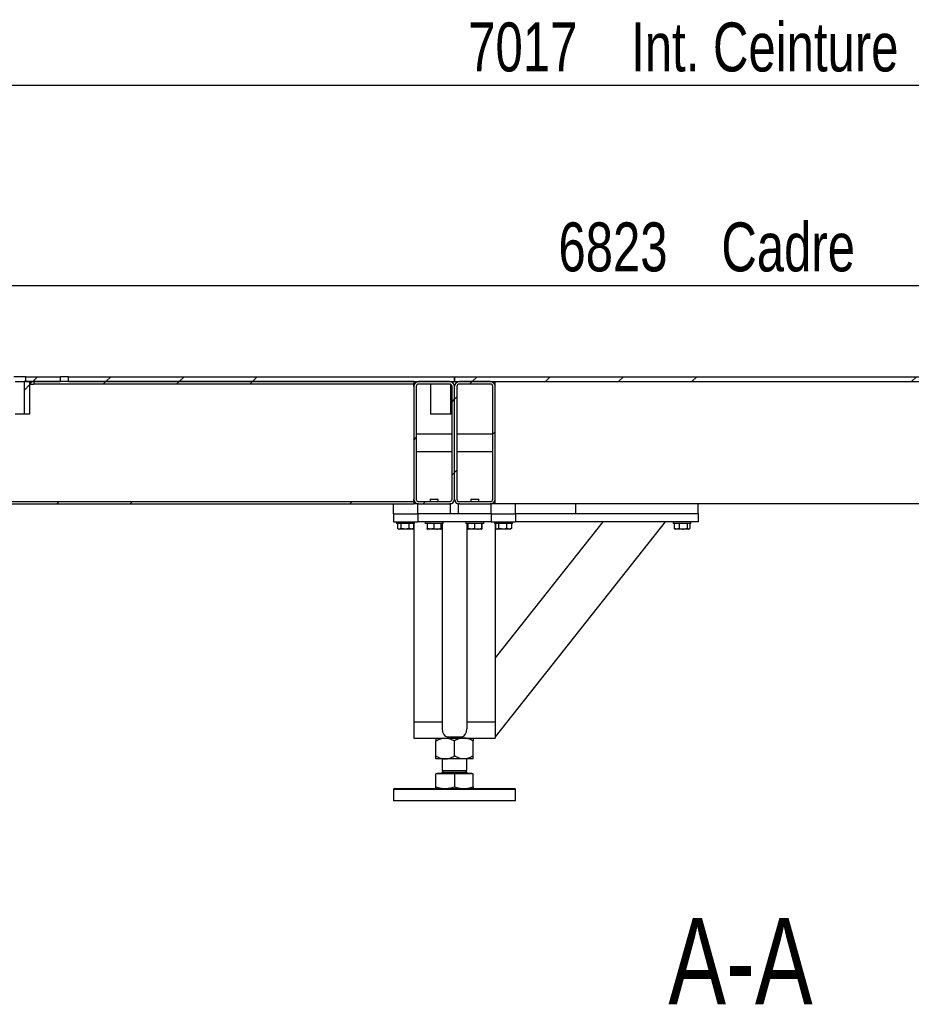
# Model space of a CAD drawing. Header units: millimetres. Extents: x 0 to 841, y 0 to 594.
# Tile 9 of 92: x 223 to 278, y 240 to 300. Entities that reach past the tile are written whole.
import ezdxf

# ---------------------------------------------------------------- set-up
doc = ezdxf.new("R2010")
doc.units = ezdxf.units.MM
for name, color, linetype in [('COTES', 1, 'Continuous'), ('NOTES', 6, 'Continuous'), ('TRAIT-FINS', 9, 'Continuous')]:
    doc.layers.add(name, color=color, linetype=linetype)
doc.layers.add('TRAIT-FORT', color=4, linetype='Continuous', lineweight=25)
doc.styles.add('SLDTEXTSTYLE0', font='TXT', dxfattribs={"width": 0.75})
doc.dimstyles.new('SLDDIMSTYLE0', dxfattribs={"dimtxt": 3, "dimasz": 2, "dimexe": 0, "dimexo": 0.0625, "dimgap": 0.75, "dimtad": 1, "dimdec": 0, "dimlfac": 20, "dimrnd": 1e-09, "dimzin": 12, "dimdsep": 46, "dimtxsty": 'SLDTEXTSTYLE0', "dimsah": 1, "dimcen": 0.09, "dimadec": 0, "dimazin": 3, "dimtfac": 1, "dimtdec": 0, "dimtofl": 0, "dimtmove": 0, "dimatfit": 3, "dimfxl": 1, "dimfrac": 2, "dimtolj": 1, "dimtzin": 12, "dimarcsym": 0})
pattern_1 = [(45, (0, 0), (-13.4704, 13.4704), []), (45, (4.49, 2e-323), (-13.4704, 13.4704), []), (45, (8.98, 4e-323), (-13.4704, 13.4704), []), (45, (13.47, 6e-323), (-13.4704, 13.4704), [])]

# ---------------------------------------------------------------- blocks, each defined once
blk = doc.blocks.new('_D_18')
at = {"layer": 'COTES', "color": 1, "transparency": 16777216}
for p, q in [((92.21, 279.331), (92.21, 297.185)), ((443.06, 279.331), (443.06, 297.185)), ((443.06, 296.185), (92.21, 296.185))]:
    blk.add_line(p, q, dxfattribs=at)
for points in [[(92.21, 296.185), (94.21, 295.685), (94.21, 296.685)], [(443.06, 296.185), (441.06, 296.685), (441.06, 295.685)]]:
    blk.add_solid(points, dxfattribs=at)
at = {"layer": 'COTES', "color": 1, "transparency": 16777216, "char_height": 3, "attachment_point": 1, "style": 'SLDTEXTSTYLE0'}
for s, insert in [('7017', (250.851, 300.052)), ('Int. Ceinture', (260.843, 300.052))]:
    blk.add_mtext(s, dxfattribs=dict(at, insert=insert))
blk = doc.blocks.new('_D_19')
at = {"layer": 'COTES', "color": 1, "transparency": 16777216}
for p, q in [((97.06, 278.731), (97.06, 284.926)), ((438.21, 279.031), (438.21, 284.926)), ((97.06, 283.926), (438.21, 283.926))]:
    blk.add_line(p, q, dxfattribs=at)
for points in [[(97.06, 283.926), (99.06, 283.426), (99.06, 284.426)], [(438.21, 283.926), (436.21, 284.426), (436.21, 283.426)]]:
    blk.add_solid(points, dxfattribs=at)
at = {"layer": 'COTES', "color": 1, "transparency": 16777216, "char_height": 3, "attachment_point": 1, "style": 'SLDTEXTSTYLE0'}
for s, insert in [('Cadre', (266.374, 287.793)), ('6823', (256.383, 287.793))]:
    blk.add_mtext(s, dxfattribs=dict(at, insert=insert))

msp = doc.modelspace()

# ---------------------------------------------------------------- hatches: boundary and pattern name
at = {"layer": 'TRAIT-FINS'}
h = msp.add_hatch(dxfattribs=at)
h.set_pattern_fill('ANSI31', color=9, angle=3e-322, style=0)
h.paths.add_polyline_path([(223.699, 278.031), (225.849, 278.031), (225.849, 278.331), (223.699, 278.331)], flags=0)
h = msp.add_hatch(dxfattribs=at)
h.set_pattern_fill('DIN 201 ACIER ET FONTE', color=9, style=0, pattern_type=2)
h.set_pattern_definition(pattern_1)
h.paths.add_polyline_path([(226.349, 278.031), (250.005, 278.031), (250.005, 278.331), (226.349, 278.331)], flags=0)
h = msp.add_hatch(dxfattribs=at)
h.set_pattern_fill('DIN 201 ACIER ET FONTE', color=9, style=0, pattern_type=2)
h.set_pattern_definition(pattern_1)
h.paths.add_polyline_path([(295.855, 278.331), (250.015, 278.331), (250.015, 278.031), (295.855, 278.031)], flags=0)
h = msp.add_hatch(dxfattribs=at)
h.set_pattern_fill('ANSI31', color=9, angle=3e-322, style=0)
h.paths.add_polyline_path([(223.617, 276.031), (223.974, 276.031), (223.974, 278.031), (223.617, 278.031)], flags=0)
h = msp.add_hatch(dxfattribs=at)
h.set_pattern_fill('ANSI31', color=9, angle=3e-322, style=0)
h.paths.add_polyline_path([(223.974, 278.031), (223.974, 277.881), (224.124, 278.031)], flags=0)
h = msp.add_hatch(dxfattribs=at)
h.set_pattern_fill('DIN 201 ACIER ET FONTE', color=9, style=0, pattern_type=2)
h.set_pattern_definition(pattern_1)
h.paths.add_polyline_path([(247.51, 277.881), (247.51, 278.031), (224.224, 278.031), (224.224, 277.881)], flags=0)
h = msp.add_hatch(dxfattribs=at)
h.set_pattern_fill('DIN 201 ACIER ET FONTE', color=9, style=0, pattern_type=2)
h.set_pattern_definition(pattern_1)
edge = h.paths.add_edge_path(flags=0)
edge.add_line((247.81, 270.531), (249.71, 270.531))
edge.add_arc((249.71, 270.831), 0.3, 270, 360)
edge.add_line((250.01, 270.831), (250.01, 277.731))
edge.add_arc((249.71, 277.731), 0.3, 0, 90)
edge.add_line((249.71, 278.031), (247.81, 278.031))
edge.add_arc((247.81, 277.731), 0.3, 90, 180)
edge.add_line((247.51, 277.731), (247.51, 270.831))
edge.add_arc((247.81, 270.831), 0.3, 180, 270)
edge = h.paths.add_edge_path(flags=0)
edge.add_arc((249.71, 270.831), 0.15, 270, 360, ccw=False)
edge.add_line((249.71, 270.681), (247.81, 270.681))
edge.add_arc((247.81, 270.831), 0.15, 180, 270, ccw=False)
edge.add_line((247.66, 270.831), (247.66, 277.731))
edge.add_arc((247.81, 277.731), 0.15, 90, 180, ccw=False)
edge.add_line((247.81, 277.881), (249.71, 277.881))
edge.add_arc((249.71, 277.731), 0.15, 0, 90, ccw=False)
edge.add_line((249.86, 277.731), (249.86, 270.831))
h = msp.add_hatch(dxfattribs=at)
h.set_pattern_fill('DIN 201 ACIER ET FONTE', color=9, style=0, pattern_type=2)
h.set_pattern_definition(pattern_1)
edge = h.paths.add_edge_path(flags=0)
edge.add_line((252.21, 278.031), (250.31, 278.031))
edge.add_arc((250.31, 277.731), 0.3, 90, 180)
edge.add_line((250.01, 277.731), (250.01, 270.831))
edge.add_arc((250.31, 270.831), 0.3, 180, 270)
edge.add_line((250.31, 270.531), (252.21, 270.531))
edge.add_arc((252.21, 270.831), 0.3, 270, 360)
edge.add_line((252.51, 270.831), (252.51, 277.731))
edge.add_arc((252.21, 277.731), 0.3, 0, 90)
edge = h.paths.add_edge_path(flags=0)
edge.add_arc((250.31, 277.731), 0.15, 90, 180, ccw=False)
edge.add_line((250.31, 277.881), (252.21, 277.881))
edge.add_arc((252.21, 277.731), 0.15, 0, 90, ccw=False)
edge.add_line((252.36, 277.731), (252.36, 270.831))
edge.add_arc((252.21, 270.831), 0.15, 270, 360, ccw=False)
edge.add_line((252.21, 270.681), (250.31, 270.681))
edge.add_arc((250.31, 270.831), 0.15, 180, 270, ccw=False)
edge.add_line((250.16, 270.831), (250.16, 277.731))
h = msp.add_hatch(dxfattribs=at)
h.set_pattern_fill('DIN 201 ACIER ET FONTE', color=9, style=0, pattern_type=2)
h.set_pattern_definition(pattern_1)
h.paths.add_polyline_path([(247.51, 270.681), (195.41, 270.681), (195.41, 270.531), (247.51, 270.531)], flags=0)

# ---------------------------------------------------------------- linework, layer by layer
at = {"layer": 'TRAIT-FORT', "color": 4, "linetype": 'Continuous', "lineweight": 25}
for p, q in [((223.699, 278.331), (222.999, 278.331)), ((223.699, 278.331), (223.699, 278.031)), ((223.699, 278.331), (225.849, 278.331)), ((225.849, 278.031), (225.849, 278.331)), ((226.349, 278.331), (225.849, 278.331)), ((226.349, 278.031), (226.349, 278.331)), ((226.349, 278.331), (250.005, 278.331)), ((250.005, 278.031), (250.005, 278.331)), ((250.005, 278.331), (250.015, 278.331)), ((250.015, 278.331), (250.015, 278.031)), ((250.015, 278.331), (295.855, 278.331)), ((223.082, 278.031), (223.617, 278.031)), ((223.617, 278.031), (223.617, 276.031)), ((223.974, 278.031), (223.617, 278.031)), ((223.699, 278.031), (225.849, 278.031)), ((223.974, 276.031), (223.974, 278.031)), ((223.974, 277.881), (224.124, 278.031)), ((223.974, 278.031), (223.974, 277.881)), ((224.124, 278.031), (223.974, 278.031)), ((223.974, 277.881), (224.224, 277.881)), ((224.224, 278.031), (224.224, 277.881)), ((247.51, 278.031), (224.224, 278.031)), ((247.51, 277.881), (224.224, 277.881)), ((226.349, 278.031), (250.005, 278.031)), ((247.51, 278.031), (247.51, 277.881)), ((247.51, 277.731), (247.51, 277.881)), ((247.51, 277.731), (247.51, 270.831)), ((247.66, 277.731), (247.66, 270.831)), ((249.71, 278.031), (247.81, 278.031)), ((249.71, 277.881), (247.81, 277.881)), ((248.533, 277.881), (248.533, 276.031)), ((249.783, 276.031), (249.783, 277.862)), ((249.86, 270.831), (249.86, 277.731)), ((249.88, 277.978), (249.933, 278.031)), ((250.005, 278.031), (250.015, 278.031)), ((250.01, 270.831), (250.01, 277.731)), ((250.015, 278.031), (295.855, 278.031)), ((250.16, 277.731), (250.16, 270.831)), ((252.21, 278.031), (250.31, 278.031)), ((252.21, 277.881), (250.31, 277.881)), ((252.36, 270.831), (252.36, 277.731)), ((252.51, 277.731), (252.51, 278.031)), ((252.51, 270.831), (252.51, 277.731)), ((223.617, 276.031), (223.082, 276.031)), ((223.974, 276.031), (223.617, 276.031)), ((249.783, 276.031), (248.533, 276.031)), ((249.86, 274.806), (247.66, 274.806)), ((252.36, 274.806), (250.16, 274.806)), ((247.66, 273.756), (249.86, 273.756)), ((250.16, 273.756), (252.36, 273.756)), ((195.41, 270.681), (247.51, 270.681)), ((195.41, 270.531), (247.51, 270.531)), ((246.26, 269.931), (246.26, 270.531)), ((247.51, 270.681), (247.51, 270.831)), ((247.51, 270.681), (247.51, 270.531)), ((247.76, 270.531), (247.51, 270.531)), ((247.76, 269.931), (247.76, 270.531)), ((247.81, 270.531), (247.76, 270.531)), ((247.81, 270.681), (249.71, 270.681)), ((247.81, 270.531), (249.71, 270.531)), ((248.545, 270.831), (248.51, 270.796)), ((248.51, 270.796), (248.51, 270.681)), ((249.01, 270.796), (248.51, 270.796)), ((248.545, 270.831), (248.975, 270.831)), ((249.01, 270.796), (248.975, 270.831)), ((249.01, 270.681), (249.01, 270.796)), ((249.76, 270.531), (249.71, 270.531)), ((249.76, 269.931), (249.76, 270.531)), ((250.31, 270.531), (250.26, 270.531)), ((250.26, 269.931), (250.26, 270.531)), ((250.31, 270.681), (252.21, 270.681)), ((250.31, 270.531), (252.21, 270.531)), ((251.045, 270.831), (251.01, 270.796)), ((251.01, 270.796), (251.01, 270.681)), ((251.51, 270.796), (251.01, 270.796)), ((251.045, 270.831), (251.475, 270.831)), ((251.51, 270.796), (251.475, 270.831)), ((251.51, 270.681), (251.51, 270.796)), ((252.26, 270.531), (252.21, 270.531)), ((252.51, 270.531), (252.26, 270.531)), ((252.26, 269.931), (252.26, 270.531)), ((252.51, 270.531), (252.51, 270.831)), ((293.36, 270.531), (252.51, 270.531)), ((253.76, 269.931), (253.76, 270.531)), ((257.46, 269.931), (257.46, 270.531)), ((264.96, 269.931), (264.96, 270.531)), ((246.26, 269.931), (246.26, 269.431)), ((246.26, 269.931), (247.76, 269.931)), ((252.26, 269.931), (247.76, 269.931)), ((247.76, 269.931), (247.76, 269.431)), ((249.76, 269.931), (247.76, 269.931)), ((252.26, 269.931), (250.26, 269.931)), ((252.26, 269.931), (253.76, 269.931)), ((252.26, 269.931), (252.26, 269.431)), ((253.76, 269.931), (253.76, 269.431)), ((264.96, 269.931), (253.76, 269.931)), ((264.96, 269.931), (257.46, 269.931)), ((264.96, 269.931), (264.96, 269.431)), ((246.26, 269.431), (247.76, 269.431)), ((246.46, 269.431), (246.46, 269.331)), ((247.56, 269.331), (246.46, 269.331)), ((246.523, 269.331), (246.523, 269.031)), ((246.714, 269.331), (246.714, 269.031)), ((247.201, 269.331), (247.201, 269.031)), ((247.497, 269.331), (247.497, 269.031)), ((247.51, 269.331), (247.51, 257.181)), ((247.56, 269.331), (247.56, 269.431)), ((252.26, 269.431), (247.76, 269.431)), ((248.21, 269.431), (248.21, 269.331)), ((248.27, 269.331), (248.21, 269.331)), ((249.31, 269.331), (248.27, 269.331)), ((248.325, 269.331), (248.325, 269.031)), ((248.739, 269.331), (248.739, 269.031)), ((249.174, 269.331), (249.174, 269.031)), ((249.195, 269.331), (249.195, 269.031)), ((249.26, 269.331), (249.26, 256.747)), ((249.31, 269.331), (249.31, 269.431)), ((250.71, 269.431), (250.71, 269.331)), ((250.77, 269.331), (250.71, 269.331)), ((250.76, 269.331), (250.76, 256.747)), ((251.81, 269.331), (250.77, 269.331)), ((250.825, 269.331), (250.825, 269.031)), ((251.239, 269.331), (251.239, 269.031)), ((251.674, 269.331), (251.674, 269.031)), ((251.695, 269.331), (251.695, 269.031)), ((251.81, 269.331), (251.81, 269.431)), ((252.26, 269.431), (253.76, 269.431)), ((252.46, 269.431), (252.46, 269.331)), ((253.56, 269.331), (252.46, 269.331)), ((262.922, 269.431), (252.51, 256.263)), ((259.098, 269.431), (252.51, 261.1)), ((252.51, 269.331), (252.51, 257.181)), ((252.523, 269.331), (252.523, 269.031)), ((252.714, 269.331), (252.714, 269.031)), ((253.201, 269.331), (253.201, 269.031)), ((253.497, 269.331), (253.497, 269.031)), ((253.56, 269.331), (253.56, 269.431)), ((264.96, 269.431), (253.76, 269.431)), ((263.41, 269.431), (263.41, 269.331)), ((263.418, 269.331), (263.41, 269.331)), ((264.51, 269.331), (263.418, 269.331)), ((263.477, 269.331), (263.477, 269.031)), ((263.796, 269.331), (263.796, 269.031)), ((264.278, 269.331), (264.278, 269.031)), ((264.442, 269.331), (264.442, 269.031)), ((264.51, 269.331), (264.51, 269.431)), ((246.547, 269.015), (246.606, 268.981)), ((247.414, 268.981), (246.606, 268.981)), ((247.414, 268.981), (247.472, 269.015)), ((247.497, 269.031), (247.471, 269.017)), ((248.334, 268.994), (248.356, 268.981)), ((249.164, 268.981), (248.356, 268.981)), ((249.164, 268.981), (249.185, 268.994)), ((250.834, 268.994), (250.856, 268.981)), ((251.664, 268.981), (250.856, 268.981)), ((251.664, 268.981), (251.685, 268.994)), ((252.547, 269.015), (252.606, 268.981)), ((253.414, 268.981), (252.606, 268.981)), ((253.414, 268.981), (253.472, 269.015)), ((253.497, 269.031), (253.471, 269.017)), ((263.509, 269.009), (263.556, 268.981)), ((264.364, 268.981), (263.556, 268.981)), ((264.364, 268.981), (264.411, 269.009)), ((247.51, 257.181), (247.51, 256.181)), ((247.51, 257.181), (249.26, 257.181)), ((247.81, 257.181), (249.26, 257.181)), ((250.76, 257.181), (252.51, 257.181)), ((250.76, 257.181), (252.21, 257.181)), ((252.51, 257.181), (252.51, 256.181)), ((247.51, 256.181), (252.51, 256.181)), ((248.86, 255.079), (248.86, 256.003)), ((249.56, 256.263), (250.46, 256.263)), ((250.01, 255.079), (250.01, 256.003)), ((251.16, 255.079), (251.16, 256.003)), ((249.435, 254.901), (248.86, 254.901)), ((249.26, 254.901), (249.26, 254.191)), ((250.585, 254.901), (249.435, 254.901)), ((251.16, 254.901), (250.585, 254.901)), ((250.76, 254.191), (250.76, 254.901)), ((249.355, 254.191), (249.26, 254.097)), ((249.26, 254.191), (249.635, 254.191)), ((249.635, 254.191), (250.76, 254.191)), ((250.76, 254.097), (250.665, 254.191)), ((248.86, 253.184), (248.86, 253.976)), ((250.01, 253.976), (248.86, 253.976)), ((248.942, 254.011), (248.907, 253.976)), ((248.942, 254.016), (248.942, 254.011)), ((248.942, 254.016), (249.476, 254.016)), ((248.942, 254.011), (249.476, 254.011)), ((249.26, 254.097), (249.26, 254.066)), ((249.26, 254.097), (250.659, 254.097)), ((249.476, 254.016), (251.077, 254.016)), ((249.476, 254.011), (251.077, 254.011)), ((250.01, 253.976), (250.01, 253.184)), ((251.16, 253.976), (250.01, 253.976)), ((250.659, 254.097), (250.76, 254.097)), ((250.76, 254.066), (250.76, 254.097)), ((251.077, 254.011), (251.077, 254.016)), ((251.112, 253.976), (251.077, 254.011)), ((251.16, 253.184), (251.16, 253.976)), ((246.31, 253.081), (246.26, 253.031)), ((246.26, 253.031), (246.26, 252.331)), ((253.76, 253.031), (246.26, 253.031)), ((246.31, 253.081), (253.71, 253.081)), ((253.76, 253.031), (253.71, 253.081)), ((253.76, 252.331), (253.76, 253.031)), ((249.166, 252.331), (246.26, 252.331)), ((253.76, 252.331), (249.166, 252.331))]:
    msp.add_line(p, q, dxfattribs=at)
for centre, radius, start, end in [((247.81, 277.731), 0.3, 90, 180), ((247.81, 277.731), 0.15, 90, 180), ((249.71, 277.731), 0.3, 0, 90), ((249.71, 277.731), 0.15, 0, 90), ((250.31, 277.731), 0.3, 90, 180), ((250.31, 277.731), 0.15, 90, 180), ((252.21, 277.731), 0.3, 0, 90), ((252.21, 277.731), 0.15, 0, 90), ((247.81, 270.831), 0.3, 180, 270), ((247.81, 270.831), 0.15, 180, 270), ((249.71, 270.831), 0.3, 270, 0), ((249.71, 270.831), 0.15, 270, 0), ((250.31, 270.831), 0.3, 180, 270), ((250.31, 270.831), 0.15, 180, 270), ((252.21, 270.831), 0.3, 270, 0), ((252.21, 270.831), 0.15, 270, 0), ((249.21, 254.066), 0.05, 270, 360), ((250.81, 254.066), 0.05, 180, 270)]:
    msp.add_arc(centre, radius, start, end, dxfattribs=at)
for centre, start_param, end_param in [((249.56, 256.747), 4.712389, 6.283185), ((250.46, 256.747), 0, 1.570796)]:
    msp.add_ellipse(centre, major_axis=(0, -0.484), ratio=0.620236, start_param=start_param, end_param=end_param, dxfattribs=at)
for points, knots in [([(246.523, 269.031), (246.539, 269.021), (246.573, 268.998), (246.623, 268.99), (246.67, 269.002), (246.699, 269.022), (246.714, 269.031)], [0, 0, 0, 0, 0.2646049, 0.5349477, 0.7653431, 1, 1, 1, 1]), ([(247.201, 269.031), (247.139, 269.016), (247.036, 268.991), (246.888, 268.994), (246.788, 269.011), (246.73, 269.027), (246.714, 269.031)], [0, 0, 0, 0, 0.385549, 0.637642, 0.896546, 1, 1, 1, 1]), ([(247.497, 269.031), (247.471, 269.021), (247.419, 268.998), (247.342, 268.99), (247.269, 269.002), (247.224, 269.022), (247.201, 269.031)], [0, 0, 0, 0, 0.264605, 0.534948, 0.765343, 1, 1, 1, 1]), ([(248.334, 268.996), (248.334, 268.996), (248.331, 268.995), (248.328, 269.01), (248.326, 269.024), (248.325, 269.029), (248.325, 269.031)], [0, 0, 0, 0, 0.218155, 0.776773, 0.888358, 1, 1, 1, 1]), ([(248.739, 269.031), (248.703, 269.021), (248.63, 268.998), (248.522, 268.99), (248.419, 269.002), (248.356, 269.022), (248.325, 269.031)], [0, 0, 0, 0, 0.264605, 0.534948, 0.765343, 1, 1, 1, 1]), ([(248.739, 269.031), (248.776, 269.021), (248.853, 268.998), (248.966, 268.99), (249.074, 269.002), (249.14, 269.022), (249.174, 269.031)], [0, 0, 0, 0, 0.264605, 0.534948, 0.765343, 1, 1, 1, 1]), ([(249.195, 269.031), (249.192, 269.016), (249.188, 268.991), (249.181, 268.994), (249.177, 269.011), (249.175, 269.027), (249.174, 269.031)], [0, 0, 0, 0, 0.385549, 0.637642, 0.896546, 1, 1, 1, 1]), ([(250.834, 268.996), (250.834, 268.996), (250.831, 268.995), (250.828, 269.01), (250.826, 269.024), (250.825, 269.029), (250.825, 269.031)], [0, 0, 0, 0, 0.218155, 0.776773, 0.888358, 1, 1, 1, 1]), ([(251.239, 269.031), (251.203, 269.021), (251.13, 268.998), (251.022, 268.99), (250.919, 269.002), (250.856, 269.022), (250.825, 269.031)], [0, 0, 0, 0, 0.264605, 0.534948, 0.765343, 1, 1, 1, 1]), ([(251.239, 269.031), (251.276, 269.021), (251.353, 268.998), (251.466, 268.99), (251.574, 269.002), (251.64, 269.022), (251.674, 269.031)], [0, 0, 0, 0, 0.264605, 0.534948, 0.765343, 1, 1, 1, 1]), ([(251.695, 269.031), (251.692, 269.016), (251.688, 268.991), (251.681, 268.994), (251.677, 269.011), (251.675, 269.027), (251.674, 269.031)], [0, 0, 0, 0, 0.385549, 0.637642, 0.896546, 1, 1, 1, 1]), ([(252.523, 269.031), (252.539, 269.021), (252.573, 268.998), (252.623, 268.99), (252.67, 269.002), (252.699, 269.022), (252.714, 269.031)], [0, 0, 0, 0, 0.2646049, 0.5349477, 0.7653431, 1, 1, 1, 1]), ([(253.201, 269.031), (253.139, 269.016), (253.036, 268.991), (252.888, 268.994), (252.788, 269.011), (252.73, 269.027), (252.714, 269.031)], [0, 0, 0, 0, 0.385549, 0.637642, 0.896546, 1, 1, 1, 1]), ([(253.497, 269.031), (253.471, 269.021), (253.419, 268.998), (253.342, 268.99), (253.269, 269.002), (253.224, 269.022), (253.201, 269.031)], [0, 0, 0, 0, 0.264605, 0.534948, 0.765343, 1, 1, 1, 1]), ([(263.509, 269.01), (263.504, 269.013), (263.496, 269.016), (263.486, 269.025), (263.48, 269.029), (263.477, 269.031)], [0, 0, 0, 0, 0.479187, 0.739528, 1, 1, 1, 1]), ([(263.796, 269.031), (263.768, 269.021), (263.712, 268.998), (263.629, 268.99), (263.55, 269.002), (263.502, 269.022), (263.477, 269.031)], [0, 0, 0, 0, 0.264605, 0.534948, 0.765343, 1, 1, 1, 1]), ([(263.796, 269.031), (263.838, 269.021), (263.922, 268.998), (264.048, 268.99), (264.168, 269.002), (264.241, 269.022), (264.278, 269.031)], [0, 0, 0, 0, 0.264605, 0.534948, 0.765343, 1, 1, 1, 1]), ([(264.442, 269.031), (264.422, 269.016), (264.387, 268.991), (264.337, 268.994), (264.303, 269.011), (264.284, 269.027), (264.278, 269.031)], [0, 0, 0, 0, 0.385549, 0.637642, 0.896546, 1, 1, 1, 1]), ([(248.86, 256.003), (248.939, 256.045), (249.058, 256.109), (249.229, 256.16), (249.342, 256.179), (249.411, 256.181), (249.435, 256.181)], [0, 0, 0, 0, 0.432045, 0.654349, 0.879653, 1, 1, 1, 1]), ([(248.86, 256.181), (248.86, 256.181), (248.86, 256.18), (248.86, 256.155), (248.86, 256.086), (248.86, 256.026), (248.86, 256.003)], [0, 0, 0, 0, 0.0504, 0.402614, 0.767588, 1, 1, 1, 1]), ([(249.435, 256.181), (249.485, 256.179), (249.586, 256.174), (249.733, 256.134), (249.875, 256.077), (249.965, 256.028), (250.01, 256.003)], [0, 0, 0, 0, 0.249578, 0.504364, 0.751047, 1, 1, 1, 1]), ([(250.585, 256.181), (250.535, 256.179), (250.434, 256.174), (250.287, 256.134), (250.145, 256.077), (250.055, 256.028), (250.01, 256.003)], [0, 0, 0, 0, 0.2495779, 0.5043641, 0.7510469, 1, 1, 1, 1]), ([(251.16, 256.003), (251.081, 256.045), (250.962, 256.109), (250.791, 256.16), (250.678, 256.179), (250.609, 256.181), (250.585, 256.181)], [0, 0, 0, 0, 0.4320454, 0.6543493, 0.8796534, 1, 1, 1, 1]), ([(251.16, 256.181), (251.16, 256.181), (251.16, 256.18), (251.16, 256.155), (251.16, 256.086), (251.16, 256.026), (251.16, 256.003)], [0, 0, 0, 0, 0.0504, 0.402614, 0.767588, 1, 1, 1, 1]), ([(248.86, 255.079), (248.939, 255.037), (249.058, 254.974), (249.229, 254.923), (249.342, 254.904), (249.411, 254.902), (249.435, 254.901)], [0, 0, 0, 0, 0.432045, 0.654349, 0.879653, 1, 1, 1, 1]), ([(248.86, 254.901), (248.86, 254.901), (248.86, 254.902), (248.86, 254.928), (248.86, 254.997), (248.86, 255.056), (248.86, 255.079)], [0, 0, 0, 0, 0.0504, 0.402614, 0.767588, 1, 1, 1, 1]), ([(249.435, 254.901), (249.485, 254.904), (249.586, 254.909), (249.733, 254.949), (249.875, 255.005), (249.965, 255.054), (250.01, 255.079)], [0, 0, 0, 0, 0.249578, 0.504364, 0.751047, 1, 1, 1, 1]), ([(250.585, 254.901), (250.535, 254.904), (250.434, 254.909), (250.287, 254.949), (250.145, 255.005), (250.055, 255.054), (250.01, 255.079)], [0, 0, 0, 0, 0.2495779, 0.5043641, 0.7510469, 1, 1, 1, 1]), ([(251.16, 255.079), (251.081, 255.037), (250.962, 254.974), (250.791, 254.923), (250.678, 254.904), (250.609, 254.902), (250.585, 254.901)], [0, 0, 0, 0, 0.432045, 0.654349, 0.879653, 1, 1, 1, 1]), ([(251.16, 254.901), (251.16, 254.901), (251.16, 254.902), (251.16, 254.928), (251.16, 254.997), (251.16, 255.056), (251.16, 255.079)], [0, 0, 0, 0, 0.0504, 0.402614, 0.767588, 1, 1, 1, 1]), ([(248.86, 253.184), (248.953, 253.155), (249.142, 253.097), (249.337, 253.087), (249.435, 253.081)], [0, 0, 0, 0, 0.495458, 1, 1, 1, 1]), ([(248.86, 253.081), (248.86, 253.086), (248.86, 253.097), (248.86, 253.155), (248.86, 253.184)], [0, 0, 0, 0, 0.494511, 1, 1, 1, 1]), ([(249.435, 253.081), (249.531, 253.086), (249.726, 253.097), (249.915, 253.155), (250.01, 253.184)], [0, 0, 0, 0, 0.4945107, 1, 1, 1, 1]), ([(250.01, 253.184), (250.103, 253.155), (250.292, 253.097), (250.487, 253.087), (250.585, 253.081)], [0, 0, 0, 0, 0.495458, 1, 1, 1, 1]), ([(250.585, 253.081), (250.681, 253.086), (250.876, 253.097), (251.065, 253.155), (251.16, 253.184)], [0, 0, 0, 0, 0.4945107, 1, 1, 1, 1]), ([(251.16, 253.184), (251.16, 253.155), (251.16, 253.097), (251.16, 253.087), (251.16, 253.081)], [0, 0, 0, 0, 0.495458, 1, 1, 1, 1])]:
    msp.add_open_spline(points, degree=3, knots=knots, dxfattribs=at)

# ---------------------------------------------------------------- texts
at = {"layer": 'NOTES', "color": 211, "insert": (267.547, 245.146), "char_height": 5.2917, "attachment_point": 2, "style": 'SLDTEXTSTYLE0'}
msp.add_mtext('A-A', dxfattribs=at)

# ---------------------------------------------------------------- dimensions: what is measured, and where the dimension line sits
at = {"layer": 'COTES', "color": 1}
for base, p1, p2, text, picture, middle in [((92.21, 296.185), (443.06, 278.331), (92.21, 278.331), '<> Int. Ceinture', '_D_18', (267.635, 296.185)), ((438.21, 283.926), (97.06, 277.731), (438.21, 278.031), '<> Cadre', '_D_19', (267.635, 283.926))]:
    dim = msp.add_linear_dim(base=base, p1=p1, p2=p2, text=text, dimstyle='SLDDIMSTYLE0', dxfattribs=at)
    dim.commit()
    dim.dimension.update_dxf_attribs({"geometry": picture, "text_midpoint": middle, "dimtype": 160})

doc.saveas('drawing.dxf')
